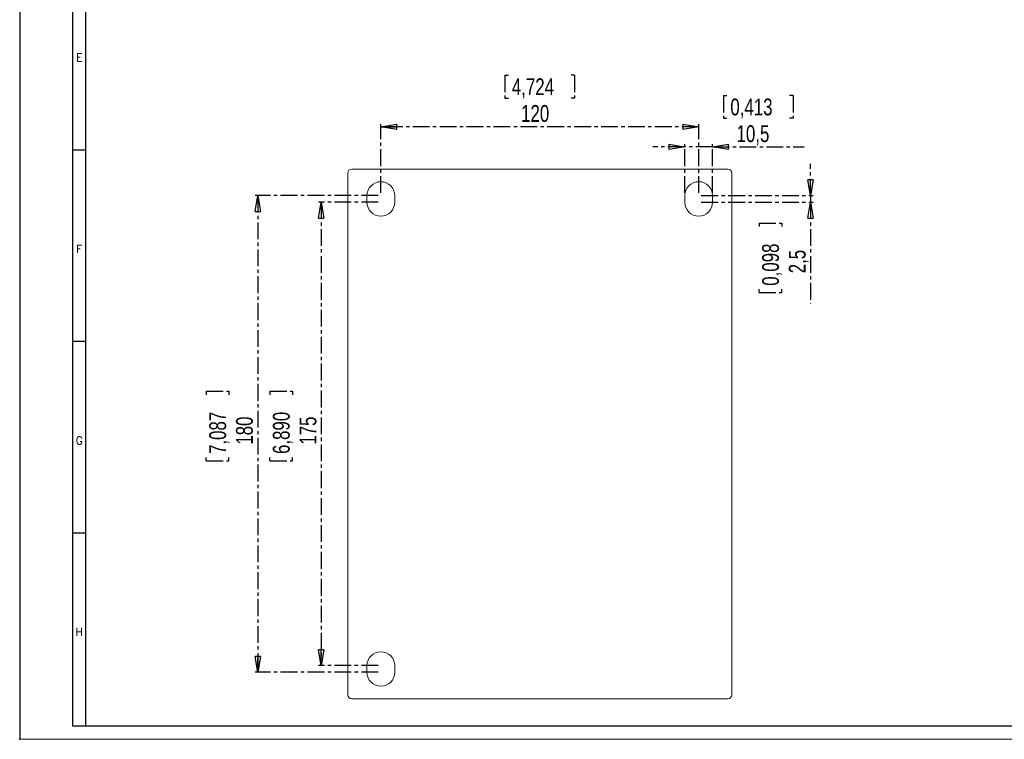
# Model space of a CAD drawing. Header units: millimetres. Extents: x 0 to 841, y 0 to 594.
# Tile 1 of 5: x 0 to 372, y 0 to 272. Entities that reach past the tile are written whole.
import ezdxf

# ---------------------------------------------------------------- set-up
doc = ezdxf.new("R2010")
doc.units = ezdxf.units.MM
doc.header["$PDSIZE"] = -1
doc.linetypes.add('CENTER', pattern=[10.16, 6.35, -1.27, 1.27, -1.27])
doc.layers.add('CENTRO', color=7, linetype='CENTER')
doc.layers.add('FORMATO', color=7, linetype='Continuous')
doc.styles.add('SLDTEXTSTYLE0', font='ROMANS')
doc.styles.add('SLDTEXTSTYLE3', font='TXT', dxfattribs={"width": 0.75})
doc.dimstyles.new('SLDDIMSTYLE0', dxfattribs={"dimtxt": 6.35, "dimasz": 6, "dimexe": 0, "dimexo": 0.0625, "dimgap": 1.5875, "dimtad": 1, "dimdec": 1, "dimrnd": 1e-09, "dimzin": 12, "dimdsep": 46, "dimtxsty": 'SLDTEXTSTYLE3', "dimblk1": 'CLOSED', "dimblk2": 'CLOSED', "dimsah": 1, "dimcen": 0.09, "dimadec": 0, "dimazin": 3, "dimtfac": 1, "dimtdec": 1, "dimtofl": 0, "dimtmove": 0, "dimatfit": 3, "dimldrblk": 'CLOSED', "dimfxl": 0, "dimfrac": 2, "dimtolj": 1, "dimtzin": 12, "dimarcsym": 0})
doc.dimstyles.new('SLDDIMSTYLE1', dxfattribs={"dimtxt": 6.35, "dimasz": 6, "dimexe": 0, "dimexo": 0.0625, "dimgap": 1.5875, "dimtad": 1, "dimdec": 1, "dimrnd": 1e-09, "dimzin": 12, "dimdsep": 46, "dimtxsty": 'SLDTEXTSTYLE3', "dimblk1": 'CLOSED', "dimblk2": 'CLOSED', "dimsah": 1, "dimcen": 0.09, "dimadec": 0, "dimazin": 3, "dimtfac": 1, "dimtdec": 1, "dimtmove": 0, "dimatfit": 0, "dimldrblk": 'CLOSED', "dimfxl": 0, "dimfrac": 2, "dimtolj": 1, "dimtzin": 12, "dimarcsym": 0})

# ---------------------------------------------------------------- blocks, each defined once
blk = doc.blocks.new('_CLOSED')
at = {"color": 0, "linetype": 'ByBlock', "lineweight": -2}
for p, q in [((-1, 0.166667), (0, 0)), ((-1, 0.166667), (-1, -0.166667)), ((0, 0), (-1, -0.166667)), ((0, 0), (-1, 0))]:
    blk.add_line(p, q, dxfattribs=at)
blk = doc.blocks.new('_D_5')
at = {"layer": 'CENTRO', "color": 7}
for p, q in [((183.23, 250.72), (183.23, 242.15)), ((183.23, 250.72), (184.52, 250.72)), ((209.48, 250.72), (208.2, 250.72)), ((209.48, 250.72), (209.48, 242.15)), ((183.23, 242.15), (184.52, 242.15)), ((209.48, 242.15), (208.2, 242.15)), ((136.36, 206.31), (136.36, 232.31)), ((256.36, 231.31), (136.36, 231.31)), ((256.36, 206.31), (256.36, 232.31))]:
    blk.add_line(p, q, dxfattribs=at)
at = {"layer": 'CENTRO', "color": 7, "xscale": 6, "yscale": 6, "rotation": 180.0000000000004}
blk.add_blockref('_CLOSED', (136.36, 231.31, -40.88), dxfattribs=at)
at = {"layer": 'CENTRO', "color": 7, "xscale": 6, "yscale": 6}
blk.add_blockref('_CLOSED', (256.36, 231.31, -40.88), dxfattribs=at)
at = {"layer": 'CENTRO', "color": 7, "char_height": 6.35, "attachment_point": 1, "style": 'SLDTEXTSTYLE3'}
for s, insert in [('4,724', (185.81, 249.58)), ('120', (189.32, 239.5))]:
    blk.add_mtext(s, dxfattribs=dict(at, insert=insert))
blk = doc.blocks.new('_D_6')
at = {"layer": 'CENTRO', "color": 7}
for p, q in [((135.36, 205.31), (88.86, 205.31)), ((89.86, 205.31), (89.86, 25.31)), ((70.45, 131.41), (79.02, 131.41)), ((70.45, 131.41), (70.45, 130.12)), ((79.02, 131.41), (79.02, 130.12)), ((70.45, 105.16), (70.45, 106.44)), ((70.45, 105.16), (79.02, 105.16)), ((79.02, 105.16), (79.02, 106.44)), ((135.36, 25.31), (88.86, 25.31))]:
    blk.add_line(p, q, dxfattribs=at)
at = {"layer": 'CENTRO', "color": 7, "xscale": 6, "yscale": 6}
for p, rotation in [((89.86, 205.31, -40.88), 90.0000000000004), ((89.86, 25.31, -40.88), 270.0000000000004)]:
    blk.add_blockref('_CLOSED', p, dxfattribs=dict(at, rotation=rotation))
at = {"layer": 'CENTRO', "color": 7, "char_height": 6.35, "attachment_point": 1, "rotation": 90, "style": 'SLDTEXTSTYLE3'}
for s, insert in [('7,087', (71.59, 107.73)), ('180', (81.68, 111.24))]:
    blk.add_mtext(s, dxfattribs=dict(at, insert=insert))
blk = doc.blocks.new('_D_7')
at = {"layer": 'CENTRO', "color": 7}
for p, q in [((135.36, 202.81), (112.86, 202.81)), ((113.86, 202.81), (113.86, 27.81)), ((94.45, 131.41), (103.02, 131.41)), ((94.45, 131.41), (94.45, 130.12)), ((103.02, 131.41), (103.02, 130.12)), ((94.45, 105.16), (94.45, 106.44)), ((94.45, 105.16), (103.02, 105.16)), ((103.02, 105.16), (103.02, 106.44)), ((135.36, 27.81), (112.86, 27.81))]:
    blk.add_line(p, q, dxfattribs=at)
at = {"layer": 'CENTRO', "color": 7, "xscale": 6, "yscale": 6}
for p, rotation in [((113.86, 202.81, -40.88), 90.0000000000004), ((113.86, 27.81, -40.88), 270.0000000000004)]:
    blk.add_blockref('_CLOSED', p, dxfattribs=dict(at, rotation=rotation))
at = {"layer": 'CENTRO', "color": 7, "char_height": 6.35, "attachment_point": 1, "rotation": 90, "style": 'SLDTEXTSTYLE3'}
for s, insert in [('6,890', (95.59, 107.73)), ('175', (105.68, 111.24))]:
    blk.add_mtext(s, dxfattribs=dict(at, insert=insert))
blk = doc.blocks.new('_D_8')
at = {"layer": 'CENTRO', "color": 7}
for p, q in [((265.74, 243.09), (265.74, 234.52)), ((265.74, 243.09), (267.03, 243.09)), ((291.99, 243.09), (290.7, 243.09)), ((291.99, 243.09), (291.99, 234.52)), ((265.74, 234.52), (267.03, 234.52)), ((291.99, 234.52), (290.7, 234.52)), ((251.11, 223.68), (239.11, 223.68)), ((251.11, 206.31), (251.11, 224.68)), ((261.61, 223.68), (251.11, 223.68)), ((261.61, 206.31), (261.61, 224.68)), ((261.61, 223.68), (296.15, 223.68))]:
    blk.add_line(p, q, dxfattribs=at)
at = {"layer": 'CENTRO', "color": 7, "xscale": 6, "yscale": 6}
blk.add_blockref('_CLOSED', (251.11, 223.68, -40.88), dxfattribs=at)
at = {"layer": 'CENTRO', "color": 7, "xscale": 6, "yscale": 6, "rotation": 180.0000000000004}
blk.add_blockref('_CLOSED', (261.61, 223.68, -40.88), dxfattribs=at)
at = {"layer": 'CENTRO', "color": 7, "char_height": 6.35, "attachment_point": 1, "style": 'SLDTEXTSTYLE3'}
for s, insert in [('0,413', (268.31, 241.95)), ('10,5', (270.66, 231.86))]:
    blk.add_mtext(s, dxfattribs=dict(at, insert=insert))
blk = doc.blocks.new('_D_9')
at = {"layer": 'CENTRO', "color": 7}
for p, q in [((298.59, 205.31), (298.59, 217.31)), ((257.36, 205.31), (299.59, 205.31)), ((298.59, 205.31), (298.59, 202.81)), ((257.36, 202.81), (299.59, 202.81)), ((298.59, 202.81), (298.59, 164.53)), ((279.18, 194.94), (287.75, 194.94)), ((279.18, 194.94), (279.18, 193.65)), ((287.75, 194.94), (287.75, 193.65)), ((279.18, 168.69), (279.18, 169.98)), ((279.18, 168.69), (287.75, 168.69)), ((287.75, 168.69), (287.75, 169.98))]:
    blk.add_line(p, q, dxfattribs=at)
at = {"layer": 'CENTRO', "color": 7, "xscale": 6, "yscale": 6}
for p, rotation in [((298.59, 205.31, -40.88), 270.0000000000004), ((298.59, 202.81, -40.88), 90.0000000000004)]:
    blk.add_blockref('_CLOSED', p, dxfattribs=dict(at, rotation=rotation))
at = {"layer": 'CENTRO', "color": 7, "char_height": 6.35, "attachment_point": 1, "rotation": 90, "style": 'SLDTEXTSTYLE3'}
for s, insert in [('0,098', (280.32, 171.26)), ('2,5', (290.4, 175.96))]:
    blk.add_mtext(s, dxfattribs=dict(at, insert=insert))

msp = doc.modelspace()

# ---------------------------------------------------------------- linework, layer by layer
at = {"color": 7, "linetype": 'Continuous', "lineweight": 15}
for p, q in [((123.86, 16.81), (123.86, 213.81)), ((125.36, 215.31), (267.36, 215.31)), ((268.86, 213.81), (268.86, 16.81)), ((131.11, 205.31), (131.11, 202.81)), ((141.61, 202.81), (141.61, 205.31)), ((251.11, 205.31), (251.11, 202.81)), ((261.61, 202.81), (261.61, 205.31)), ((131.11, 27.81), (131.11, 25.31)), ((141.61, 25.31), (141.61, 27.81)), ((267.36, 15.31), (125.36, 15.31))]:
    msp.add_line(p, q, dxfattribs=at)
for centre, radius, start, end in [((125.36, 213.81), 1.5, 90, 180), ((267.36, 213.81), 1.5, 0, 90), ((136.36, 205.31), 5.25, 0, 180), ((256.36, 205.31), 5.25, 0, 180), ((136.36, 202.81), 5.25, 180, 0), ((256.36, 202.81), 5.25, 180, 0), ((136.36, 27.81), 5.25, 0, 180), ((136.36, 25.31), 5.25, 180, 0), ((125.36, 16.81), 1.5, 180, 270), ((267.36, 16.81), 1.5, 270, 0)]:
    msp.add_arc(centre, radius, start, end, dxfattribs=at)
at = {"layer": 'FORMATO'}
for p, q in [((0, 594), (0, 0)), ((20, 584), (20, 5)), ((25, 5), (25, 584)), ((25, 222.5), (20, 222.5)), ((25, 150.2), (20, 150.2)), ((25, 77.9), (20, 77.9)), ((25, 5), (20, 5)), ((835.95, 5), (24.95, 5))]:
    msp.add_line(p, q, dxfattribs=at)
at = {"layer": 'FORMATO', "lineweight": 0}
msp.add_line((0, 0), (841, 0), dxfattribs=at)
at = {"layer": 'FORMATO', "color": 7}
msp.add_point((0, 0), dxfattribs=at)

# ---------------------------------------------------------------- texts
at = {"layer": 'FORMATO', "char_height": 3, "attachment_point": 2, "style": 'SLDTEXTSTYLE0'}
for s, insert in [('E', (22.51, 258.94)), ('F', (22.48, 186.64)), ('G', (22.5, 114.34)), ('H', (22.48, 42.04))]:
    msp.add_mtext(s, dxfattribs=dict(at, insert=insert))

# ---------------------------------------------------------------- dimensions: what is measured, and where the dimension line sits
at = {"layer": 'CENTRO', "color": 7}
for base, p1, p2, dimstyle, picture, middle in [((136.36, 231.31), (256.36, 205.31), (136.36, 205.31), 'SLDDIMSTYLE0', '_D_5', (196.36, 231.31)), ((251.11, 223.68), (261.61, 205.31), (251.11, 205.31), 'SLDDIMSTYLE1', '_D_8', (278.86, 223.68))]:
    dim = msp.add_linear_dim(base=base, p1=p1, p2=p2, dimstyle=dimstyle, dxfattribs=at)
    dim.commit()
    dim.dimension.update_dxf_attribs({"geometry": picture, "text_midpoint": middle, "dimtype": 160})
for base, p1, p2, dimstyle, picture, middle in [((298.59, 202.81), (256.36, 205.31), (256.36, 202.81), 'SLDDIMSTYLE1', '_D_9', (298.59, 181.81)), ((89.86, 25.31), (136.36, 205.31), (136.36, 25.31), 'SLDDIMSTYLE0', '_D_6', (89.86, 118.28)), ((113.86, 27.81), (136.36, 202.81), (136.36, 27.81), 'SLDDIMSTYLE0', '_D_7', (113.86, 118.28))]:
    dim = msp.add_linear_dim(base=base, p1=p1, p2=p2, angle=90, dimstyle=dimstyle, dxfattribs=at)
    dim.commit()
    dim.dimension.update_dxf_attribs({"geometry": picture, "text_midpoint": middle, "dimtype": 160})

doc.saveas('drawing.dxf')
